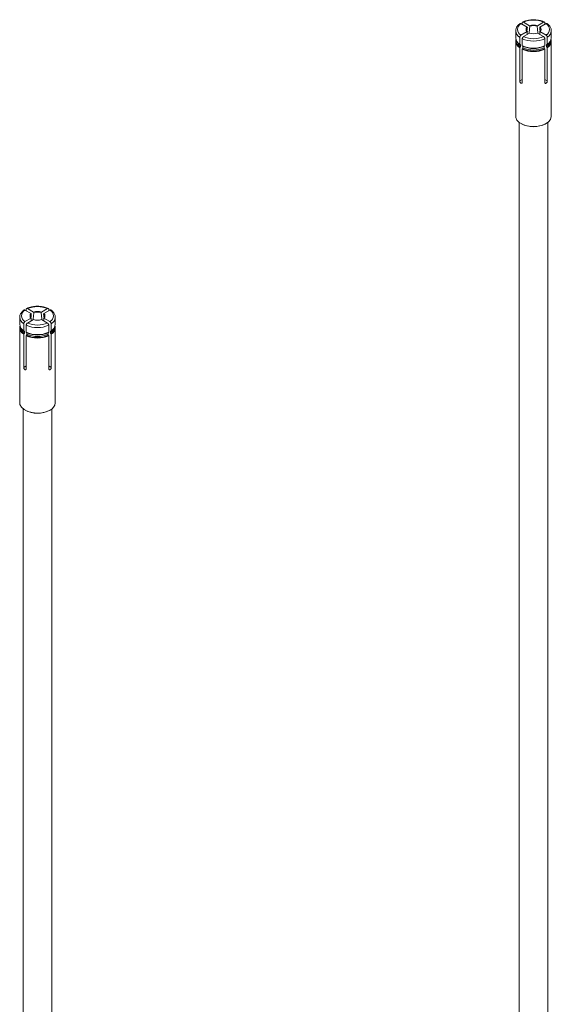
# Model space of a CAD drawing. Header units: millimetres. Extents: x -19 to 923, y -1327 to -155.
# Tile 2 of 5: x 122 to 271, y -1033 to -756. Entities that reach past the tile are written whole.
import ezdxf

# ---------------------------------------------------------------- set-up
doc = ezdxf.new("R2010")
doc.units = ezdxf.units.MM

msp = doc.modelspace()

# ---------------------------------------------------------------- linework, layer by layer
at = {"color": 7, "linetype": 'Continuous', "lineweight": 15}
for p, q in [((262.39, -757.44), (264.1, -758.42)), ((262.74, -757.64), (262.74, -757.23)), ((263.1, -757.03), (264.81, -758.02)), ((267.01, -758.02), (268.72, -757.03)), ((267.71, -758.42), (269.42, -757.44)), ((269.07, -757.23), (269.07, -757.64)), ((260.91, -759.47), (260.91, -761.43)), ((262.39, -760.68), (264.1, -759.69)), ((263.1, -761.09), (264.81, -760.1)), ((267.01, -760.1), (268.72, -761.09)), ((267.71, -759.69), (269.42, -760.68)), ((270.91, -761.43), (270.91, -759.47)), ((260.91, -762.4), (260.91, -783.47)), ((262.09, -763.31), (261.83, -763.1)), ((262.04, -763.26), (262.04, -761.29)), ((262.74, -761.7), (262.74, -763.67)), ((269.07, -763.67), (269.07, -761.7)), ((269.99, -763.1), (269.72, -763.31)), ((269.78, -761.29), (269.78, -763.26)), ((270.91, -783.47), (270.91, -762.4)), ((262.04, -773.54), (262.04, -764.22)), ((262.23, -763.42), (262.23, -763.83)), ((262.74, -764.63), (262.74, -773.95)), ((262.94, -764.24), (262.94, -763.83)), ((268.88, -763.83), (268.88, -764.24)), ((269.07, -773.95), (269.07, -764.63)), ((269.58, -763.42), (269.73, -763.31)), ((269.58, -763.83), (269.58, -763.42)), ((269.78, -764.22), (269.78, -773.54)), ((261.91, -785.2), (261.91, -1083.22)), ((269.91, -1083.22), (269.91, -785.2)), ((123.39, -838.09), (123.39, -837.68)), ((123.75, -837.47), (125.46, -838.46)), ((129.36, -837.47), (127.65, -838.46)), ((129.72, -837.68), (129.72, -838.09)), ((121.55, -839.91), (121.55, -841.88)), ((123.04, -837.88), (124.75, -838.87)), ((124.75, -840.14), (123.04, -841.13)), ((125.46, -840.55), (123.75, -841.53)), ((127.65, -840.55), (129.36, -841.53)), ((130.07, -837.88), (128.36, -838.87)), ((128.36, -840.14), (130.07, -841.13)), ((131.55, -841.88), (131.55, -839.91)), ((121.55, -842.85), (121.55, -863.92)), ((122.68, -843.71), (122.68, -841.74)), ((123.39, -842.15), (123.39, -844.11)), ((129.72, -844.11), (129.72, -842.15)), ((130.43, -841.74), (130.43, -843.71)), ((131.55, -863.92), (131.55, -842.85)), ((122.74, -843.75), (122.48, -843.55)), ((122.68, -853.99), (122.68, -844.67)), ((122.88, -843.87), (122.88, -844.28)), ((123.39, -845.08), (123.39, -854.4)), ((123.59, -844.69), (123.59, -844.28)), ((129.52, -844.28), (129.52, -844.69)), ((129.72, -854.4), (129.72, -845.08)), ((130.23, -843.87), (130.38, -843.76)), ((130.23, -844.28), (130.23, -843.87)), ((130.63, -843.55), (130.37, -843.75)), ((130.43, -844.67), (130.43, -853.99)), ((122.55, -865.65), (122.55, -1163.67)), ((130.55, -1163.67), (130.55, -865.65))]:
    msp.add_line(p, q, dxfattribs=at)
at = {"color": 8, "linetype": 'Continuous', "lineweight": 15}
for p, q in [((262.04, -773.54), (262.74, -773.13)), ((269.07, -773.13), (269.78, -773.54)), ((123.39, -853.58), (122.68, -853.99)), ((129.72, -853.58), (130.43, -853.99))]:
    msp.add_line(p, q, dxfattribs=at)
at = {"color": 7, "linetype": 'Continuous', "lineweight": 15, "flags": 128}
for points in [[(260.91, -783.47), (260.93, -783.77), (261.26, -784.53), (261.92, -785.22), (262.89, -785.77), (264.07, -786.16), (265.4, -786.34), (266.76, -786.32), (268.06, -786.08), (269.19, -785.65), (270.09, -785.05), (270.67, -784.34), (270.91, -783.57), (270.91, -783.47)], [(121.55, -863.92), (121.63, -864.41), (122.04, -865.16), (122.79, -865.82), (123.81, -866.33), (125.04, -866.67), (126.38, -866.8), (127.74, -866.72), (129.01, -866.43), (130.09, -865.96)]]:
    msp.add_lwpolyline(points, dxfattribs=at)
at = {"color": 7, "linetype": 'Continuous', "lineweight": 15}
for centre, radius, start, end in [((263.29, -759.06), 1.85, 119.0303, 240.9701), ((265.91, -763.59), 7.14, 66.8255, 113.1745), ((268.52, -759.06), 1.85, 299.0292, 60.9701), ((264.62, -759.06), 0.817, 129.1863, 230.8137), ((264.75, -759.2), 0.859, 131.8946, 171.0027), ((265.91, -761.29), 3.45, 71.4694, 108.5309), ((265.91, -756.83), 3.45, 251.4697, 288.5303), ((265.91, -761.28), 3.3, 71.8984, 108.1019), ((267.07, -759.2), 0.859, 8.9968, 48.1047), ((267.2, -759.06), 0.817, 309.1867, 50.8124), ((263.23, -761.26), 2.32, 184.1926, 239.2273), ((263.05, -762.36), 2.12, 167.7593, 241.4587), ((263.17, -762.23), 2.16, 174.3391, 240.2392), ((263.45, -761.88), 2.3, 193.6419, 238.1314), ((265.91, -754.45), 7.91, 246.4099, 293.5901), ((265.91, -754.53), 7.14, 246.825, 293.1751), ((268.37, -761.88), 2.3, 301.8707, 346.3558), ((268.7, -762.26), 2.12, 298.9933, 6.4271), ((268.59, -761.26), 2.32, 300.7733, 355.8072), ((268.72, -762.34), 2.16, 299.3353, 11.4463), ((265.91, -756.42), 7.91, 246.4099, 293.5901), ((265.91, -757.39), 7.91, 246.4099, 293.5901), ((265.91, -756.58), 7.79, 246.4693, 293.5308), ((265.91, -757.38), 7.79, 246.4693, 293.5308), ((265.91, -756.96), 7.48, 246.6275, 293.3725), ((265.91, -757.37), 7.48, 246.6275, 293.3725), ((265.91, -779.03), 7.38, 241.7006, 298.2995), ((126.55, -844.04), 7.14, 66.8252, 113.1745), ((123.94, -839.5), 1.85, 119.0305, 240.9702), ((125.27, -839.5), 0.817, 129.1863, 230.8137), ((125.4, -839.64), 0.859, 131.8937, 171.0049), ((126.55, -841.73), 3.45, 71.4693, 108.5307), ((126.55, -837.27), 3.45, 251.4697, 288.5303), ((126.55, -841.73), 3.3, 71.8981, 108.1019), ((127.71, -839.64), 0.859, 8.9951, 48.1063), ((127.84, -839.5), 0.817, 309.1873, 50.8127), ((129.17, -839.5), 1.85, 299.0293, 60.9707), ((123.87, -841.71), 2.32, 184.193, 239.2262), ((123.7, -842.81), 2.12, 167.7606, 241.4574), ((123.81, -842.68), 2.16, 174.3393, 240.2397), ((124.09, -842.33), 2.3, 193.643, 238.1302), ((126.55, -834.9), 7.91, 246.4102, 293.5898), ((126.55, -834.97), 7.14, 246.8249, 293.1751), ((129.02, -842.33), 2.3, 301.8698, 346.357), ((129.34, -842.71), 2.12, 298.9924, 6.4287), ((129.24, -841.71), 2.32, 300.7742, 355.8066), ((129.37, -842.79), 2.16, 299.3358, 11.4461), ((126.55, -836.87), 7.91, 246.4102, 293.5898), ((126.55, -837.83), 7.91, 246.4102, 293.5898), ((126.55, -837.02), 7.79, 246.4691, 293.5309), ((126.55, -837.83), 7.79, 246.4691, 293.5309), ((126.55, -837.41), 7.48, 246.6277, 293.3723), ((126.55, -837.82), 7.48, 246.6277, 293.3723), ((129.07, -863.68), 2.49, 294.0632, 354.6173), ((126.56, -859.46), 7.4, 241.7691, 297.8895)]:
    msp.add_arc(centre, radius, start, end, dxfattribs=at)
at = {"color": 8, "linetype": 'Continuous', "lineweight": 15}
for centre, radius, start, end in [((263.13, -759.36), 2.22, 181.6731, 240.5496), ((268.58, -759.28), 2.34, 300.8641, 354.5275), ((123.78, -839.8), 2.22, 181.6782, 240.5445), ((129.23, -839.73), 2.34, 300.865, 354.5269)]:
    msp.add_arc(centre, radius, start, end, dxfattribs=at)
at = {"color": 7, "linetype": 'Continuous', "lineweight": 15}
for points, knots in [([(262.16, -757.39), (262.02, -757.5), (261.6, -757.82), (261.15, -758.42), (260.9, -759.02), (260.93, -759.34), (260.94, -759.41)], [0, 0, 0, 0, 0.2005955, 0.579755, 0.909525, 1, 1, 1, 1]), ([(262.13, -757.42), (262.15, -757.41), (262.2, -757.38), (262.3, -757.39), (262.37, -757.42), (262.39, -757.44)], [0, 0, 0, 0, 0.327187, 0.728738, 1, 1, 1, 1]), ([(263.1, -757.03), (263.06, -757.01), (262.98, -756.97), (262.87, -756.98), (262.79, -757.04), (262.75, -757.13), (262.75, -757.2), (262.74, -757.23)], [0, 0, 0, 0, 0.216229, 0.432549, 0.648079, 0.862526, 1, 1, 1, 1]), ([(266.25, -756.39), (266.19, -756.38), (265.71, -756.33), (264.79, -756.42), (263.69, -756.64), (263.08, -756.9), (262.82, -757.02)], [0, 0, 0, 0, 0.055361, 0.397169, 0.739928, 1, 1, 1, 1]), ([(269, -757.02), (268.82, -756.94), (268.3, -756.71), (267.37, -756.46), (266.6, -756.41), (266.25, -756.39)], [0, 0, 0, 0, 0.223892, 0.646474, 1, 1, 1, 1]), ([(269.07, -757.23), (269.07, -757.19), (269.06, -757.1), (269, -757.01), (268.91, -756.97), (268.81, -756.98), (268.74, -757.01), (268.72, -757.03)], [0, 0, 0, 0, 0.213262, 0.426497, 0.64019, 0.854933, 1, 1, 1, 1]), ([(269.42, -757.44), (269.46, -757.42), (269.54, -757.38), (269.64, -757.38), (269.67, -757.41), (269.69, -757.42)], [0, 0, 0, 0, 0.403503, 0.807109, 1, 1, 1, 1]), ([(270.88, -759.52), (270.88, -759.32), (270.88, -758.85), (270.51, -758.16), (270.05, -757.68), (269.72, -757.44), (269.65, -757.39)], [0, 0, 0, 0, 0.2487696, 0.5763429, 0.9112009, 1, 1, 1, 1]), ([(264.07, -759.6), (264.1, -759.33), (264.13, -758.98), (264.17, -758.63), (264.18, -758.56)], [0, 0, 0, 0, 0.773097, 1, 1, 1, 1]), ([(264.1, -758.42), (264.11, -758.43), (264.13, -758.44), (264.15, -758.47), (264.17, -758.5), (264.18, -758.53), (264.18, -758.55), (264.18, -758.56)], [0, 0, 0, 0, 0.209257, 0.418517, 0.624988, 0.825441, 1, 1, 1, 1]), ([(264.18, -759.74), (264.18, -759.73), (264.18, -759.71), (264.17, -759.69), (264.15, -759.68), (264.13, -759.68), (264.11, -759.69), (264.1, -759.69)], [0, 0, 0, 0, 0.193388, 0.386342, 0.581307, 0.781705, 1, 1, 1, 1]), ([(264.18, -759.74), (264.17, -759.86), (264.14, -760.12), (264.12, -760.37), (264.11, -760.5)], [0, 0, 0, 0, 0.481352, 1, 1, 1, 1]), ([(264.88, -758.15), (264.88, -758.23), (264.81, -758.9), (264.74, -759.58), (264.68, -760.17)], [0, 0, 0, 0, 0.116791, 1, 1, 1, 1]), ([(264.88, -758.15), (264.88, -758.14), (264.88, -758.12), (264.87, -758.09), (264.86, -758.06), (264.84, -758.03), (264.82, -758.02), (264.81, -758.02)], [0, 0, 0, 0, 0.193384, 0.386367, 0.581327, 0.781797, 1, 1, 1, 1]), ([(267.01, -758.02), (267, -758.02), (266.98, -758.03), (266.96, -758.06), (266.94, -758.09), (266.93, -758.12), (266.93, -758.14), (266.93, -758.15)], [0, 0, 0, 0, 0.2092512, 0.4185066, 0.6250295, 0.8254455, 1, 1, 1, 1]), ([(267.13, -760.17), (267.07, -759.58), (267.01, -758.9), (266.94, -758.23), (266.93, -758.15)], [0, 0, 0, 0, 0.8777733, 1, 1, 1, 1]), ([(267.64, -758.56), (267.64, -758.55), (267.64, -758.53), (267.65, -758.5), (267.66, -758.47), (267.69, -758.44), (267.7, -758.43), (267.71, -758.42)], [0, 0, 0, 0, 0.193377, 0.38632, 0.581332, 0.781718, 1, 1, 1, 1]), ([(267.64, -758.56), (267.65, -758.64), (267.68, -758.98), (267.71, -759.32), (267.74, -759.57)], [0, 0, 0, 0, 0.2437087, 1, 1, 1, 1]), ([(267.71, -759.69), (267.7, -759.69), (267.69, -759.68), (267.66, -759.68), (267.65, -759.69), (267.64, -759.71), (267.64, -759.73), (267.64, -759.74)], [0, 0, 0, 0, 0.209246, 0.418496, 0.625071, 0.82545, 1, 1, 1, 1]), ([(267.71, -760.5), (267.69, -760.34), (267.67, -760.08), (267.65, -759.83), (267.64, -759.74)], [0, 0, 0, 0, 0.655838, 1, 1, 1, 1]), ([(262.39, -760.68), (262.35, -760.71), (262.27, -760.76), (262.17, -760.89), (262.08, -761.05), (262.04, -761.18), (262.04, -761.26), (262.04, -761.29)], [0, 0, 0, 0, 0.216243, 0.432542, 0.648094, 0.862529, 1, 1, 1, 1]), ([(262.74, -761.7), (262.75, -761.65), (262.76, -761.56), (262.82, -761.4), (262.91, -761.26), (263.01, -761.15), (263.07, -761.1), (263.1, -761.09)], [0, 0, 0, 0, 0.21326, 0.426501, 0.640192, 0.854916, 1, 1, 1, 1]), ([(268.72, -761.09), (268.76, -761.11), (268.84, -761.17), (268.94, -761.3), (269.02, -761.45), (269.07, -761.59), (269.07, -761.67), (269.07, -761.7)], [0, 0, 0, 0, 0.21626, 0.43254, 0.64809, 0.86253, 1, 1, 1, 1]), ([(269.78, -761.29), (269.78, -761.24), (269.77, -761.15), (269.71, -760.99), (269.62, -760.85), (269.52, -760.74), (269.45, -760.7), (269.42, -760.68)], [0, 0, 0, 0, 0.213257, 0.426495, 0.640197, 0.854899, 1, 1, 1, 1]), ([(269.58, -760.41), (269.59, -760.42), (269.59, -760.45), (269.6, -760.49), (269.63, -760.52), (269.68, -760.54), (269.71, -760.53), (269.72, -760.52)], [0, 0, 0, 0, 0.179434, 0.331997, 0.5805, 0.828965, 1, 1, 1, 1]), ([(262.04, -763.26), (262.04, -763.27), (262.04, -763.28), (262.05, -763.3), (262.07, -763.31), (262.08, -763.31), (262.09, -763.31)], [0, 0, 0, 0, 0.24785, 0.495007, 0.743154, 1, 1, 1, 1]), ([(262.09, -764.11), (262.09, -764.12), (262.07, -764.13), (262.05, -764.16), (262.04, -764.2), (262.04, -764.22), (262.04, -764.22)], [0, 0, 0, 0, 0.2500861, 0.5001509, 0.7494119, 1, 1, 1, 1]), ([(262.09, -763.31), (262.1, -763.3), (262.11, -763.3), (262.15, -763.3), (262.19, -763.31), (262.22, -763.35), (262.23, -763.39), (262.23, -763.42), (262.23, -763.42)], [0, 0, 0, 0, 0.055866, 0.214637, 0.463535, 0.71258, 0.960686, 1, 1, 1, 1]), ([(262.23, -763.83), (262.23, -763.85), (262.23, -763.88), (262.21, -763.95), (262.18, -764.01), (262.14, -764.07), (262.11, -764.1), (262.09, -764.11)], [0, 0, 0, 0, 0.137853, 0.384683, 0.631913, 0.785859, 1, 1, 1, 1]), ([(262.8, -763.71), (262.79, -763.72), (262.78, -763.72), (262.76, -763.71), (262.75, -763.69), (262.74, -763.68), (262.74, -763.67)], [0, 0, 0, 0, 0.2500861, 0.5001509, 0.7494119, 1, 1, 1, 1]), ([(262.74, -764.63), (262.74, -764.62), (262.75, -764.6), (262.76, -764.57), (262.78, -764.54), (262.79, -764.53), (262.8, -764.52)], [0, 0, 0, 0, 0.24785, 0.495007, 0.743154, 1, 1, 1, 1]), ([(262.8, -764.52), (262.8, -764.52), (262.82, -764.5), (262.86, -764.47), (262.9, -764.4), (262.93, -764.33), (262.94, -764.27), (262.94, -764.24), (262.94, -764.24)], [0, 0, 0, 0, 0.055866, 0.214637, 0.463535, 0.71258, 0.960686, 1, 1, 1, 1]), ([(262.94, -763.83), (262.94, -763.82), (262.94, -763.79), (262.93, -763.77), (262.92, -763.76)], [0, 0, 0, 0, 0.461691, 1, 1, 1, 1]), ([(268.9, -763.75), (268.9, -763.75), (268.89, -763.77), (268.88, -763.8), (268.88, -763.83), (268.88, -763.83)], [0, 0, 0, 0, 0.07324, 0.763717, 1, 1, 1, 1]), ([(268.88, -764.24), (268.88, -764.26), (268.88, -764.29), (268.9, -764.35), (268.93, -764.42), (268.97, -764.48), (269, -764.51), (269.02, -764.52)], [0, 0, 0, 0, 0.179426, 0.332002, 0.580476, 0.829009, 1, 1, 1, 1]), ([(269.07, -763.67), (269.07, -763.68), (269.07, -763.69), (269.06, -763.71), (269.04, -763.72), (269.02, -763.72), (269.02, -763.71)], [0, 0, 0, 0, 0.2478244, 0.4949564, 0.7430784, 1, 1, 1, 1]), ([(269.02, -764.52), (269.02, -764.53), (269.04, -764.54), (269.06, -764.57), (269.07, -764.6), (269.07, -764.62), (269.07, -764.63)], [0, 0, 0, 0, 0.250065, 0.500192, 0.749433, 1, 1, 1, 1]), ([(269.58, -763.42), (269.59, -763.41), (269.59, -763.38), (269.6, -763.34), (269.63, -763.31), (269.68, -763.29), (269.71, -763.3), (269.72, -763.31)], [0, 0, 0, 0, 0.179426, 0.332002, 0.580476, 0.829009, 1, 1, 1, 1]), ([(269.72, -764.11), (269.72, -764.11), (269.7, -764.1), (269.66, -764.05), (269.62, -763.99), (269.6, -763.92), (269.59, -763.87), (269.58, -763.84), (269.58, -763.83)], [0, 0, 0, 0, 0.009835, 0.260638, 0.510936, 0.668344, 0.915442, 1, 1, 1, 1]), ([(269.72, -763.31), (269.73, -763.31), (269.75, -763.31), (269.76, -763.3), (269.78, -763.28), (269.78, -763.27), (269.78, -763.26)], [0, 0, 0, 0, 0.250065, 0.500192, 0.749433, 1, 1, 1, 1]), ([(269.78, -764.22), (269.78, -764.22), (269.78, -764.2), (269.77, -764.16), (269.75, -764.14), (269.73, -764.12), (269.72, -764.11)], [0, 0, 0, 0, 0.2478244, 0.4949564, 0.7430784, 1, 1, 1, 1]), ([(262.74, -773.95), (262.74, -773.99), (262.73, -774.08), (262.66, -774.17), (262.57, -774.21), (262.45, -774.21), (262.33, -774.14), (262.22, -774.04), (262.13, -773.9), (262.06, -773.74), (262.04, -773.62), (262.04, -773.56), (262.04, -773.54)], [0, 0, 0, 0, 0.107015, 0.213987, 0.321333, 0.428872, 0.536068, 0.642887, 0.749877, 0.857346, 0.964821, 1, 1, 1, 1]), ([(269.78, -773.54), (269.78, -773.57), (269.77, -773.65), (269.74, -773.79), (269.66, -773.95), (269.56, -774.08), (269.44, -774.17), (269.32, -774.22), (269.21, -774.21), (269.13, -774.14), (269.08, -774.05), (269.07, -773.98), (269.07, -773.95)], [0, 0, 0, 0, 0.072145, 0.178921, 0.286078, 0.393599, 0.500918, 0.60778, 0.714634, 0.821933, 0.929447, 1, 1, 1, 1]), ([(123.75, -837.47), (123.71, -837.46), (123.63, -837.42), (123.52, -837.43), (123.44, -837.49), (123.4, -837.58), (123.39, -837.65), (123.39, -837.68)], [0, 0, 0, 0, 0.216229, 0.432549, 0.648079, 0.862526, 1, 1, 1, 1]), ([(126.9, -836.83), (126.83, -836.83), (126.35, -836.78), (125.44, -836.87), (124.33, -837.09), (123.72, -837.35), (123.46, -837.46)], [0, 0, 0, 0, 0.055361, 0.397174, 0.739935, 1, 1, 1, 1]), ([(129.65, -837.46), (129.47, -837.38), (128.94, -837.16), (128.02, -836.91), (127.25, -836.86), (126.9, -836.83)], [0, 0, 0, 0, 0.223893, 0.646473, 1, 1, 1, 1]), ([(129.72, -837.68), (129.72, -837.63), (129.71, -837.55), (129.65, -837.46), (129.56, -837.42), (129.46, -837.43), (129.39, -837.46), (129.36, -837.47)], [0, 0, 0, 0, 0.213257, 0.426495, 0.640197, 0.854899, 1, 1, 1, 1]), ([(122.81, -837.84), (122.66, -837.95), (122.25, -838.27), (121.8, -838.87), (121.54, -839.47), (121.58, -839.79), (121.59, -839.86)], [0, 0, 0, 0, 0.200596, 0.579755, 0.909522, 1, 1, 1, 1]), ([(122.78, -837.87), (122.8, -837.86), (122.85, -837.83), (122.95, -837.84), (123.01, -837.87), (123.04, -837.88)], [0, 0, 0, 0, 0.327187, 0.728738, 1, 1, 1, 1]), ([(124.72, -840.04), (124.74, -839.81), (124.78, -839.46), (124.81, -839.11), (124.82, -839)], [0, 0, 0, 0, 0.682648, 1, 1, 1, 1]), ([(124.75, -838.87), (124.76, -838.88), (124.78, -838.89), (124.8, -838.92), (124.81, -838.95), (124.82, -838.98), (124.82, -839), (124.82, -839)], [0, 0, 0, 0, 0.209257, 0.418517, 0.624988, 0.825441, 1, 1, 1, 1]), ([(124.82, -840.19), (124.82, -840.18), (124.82, -840.16), (124.81, -840.14), (124.8, -840.13), (124.78, -840.13), (124.76, -840.13), (124.75, -840.14)], [0, 0, 0, 0, 0.19338, 0.38636, 0.581316, 0.781628, 1, 1, 1, 1]), ([(124.82, -840.19), (124.82, -840.27), (124.79, -840.53), (124.77, -840.78), (124.76, -840.95)], [0, 0, 0, 0, 0.344162, 1, 1, 1, 1]), ([(125.53, -838.59), (125.52, -838.71), (125.45, -839.38), (125.39, -840.05), (125.33, -840.62)], [0, 0, 0, 0, 0.163348, 1, 1, 1, 1]), ([(125.53, -838.59), (125.53, -838.59), (125.53, -838.57), (125.52, -838.54), (125.51, -838.51), (125.48, -838.48), (125.47, -838.47), (125.46, -838.46)], [0, 0, 0, 0, 0.193384, 0.386367, 0.581327, 0.781797, 1, 1, 1, 1]), ([(127.65, -838.46), (127.64, -838.47), (127.63, -838.48), (127.6, -838.51), (127.59, -838.54), (127.58, -838.57), (127.58, -838.59), (127.58, -838.59)], [0, 0, 0, 0, 0.209246, 0.418496, 0.625071, 0.82545, 1, 1, 1, 1]), ([(127.78, -840.62), (127.72, -840.02), (127.65, -839.35), (127.59, -838.67), (127.58, -838.59)], [0, 0, 0, 0, 0.883209, 1, 1, 1, 1]), ([(128.29, -839), (128.29, -838.99), (128.29, -838.98), (128.3, -838.95), (128.31, -838.92), (128.33, -838.89), (128.35, -838.88), (128.36, -838.87)], [0, 0, 0, 0, 0.19338, 0.38636, 0.581316, 0.781628, 1, 1, 1, 1]), ([(128.29, -839), (128.29, -839.08), (128.33, -839.42), (128.36, -839.76), (128.39, -840.02)], [0, 0, 0, 0, 0.232871, 1, 1, 1, 1]), ([(128.36, -840.14), (128.35, -840.13), (128.33, -840.13), (128.31, -840.13), (128.29, -840.14), (128.29, -840.16), (128.29, -840.18), (128.29, -840.19)], [0, 0, 0, 0, 0.209246, 0.418496, 0.625071, 0.82545, 1, 1, 1, 1]), ([(128.35, -840.95), (128.34, -840.79), (128.32, -840.53), (128.29, -840.28), (128.29, -840.19)], [0, 0, 0, 0, 0.63982, 1, 1, 1, 1]), ([(130.07, -837.88), (130.11, -837.86), (130.19, -837.83), (130.28, -837.83), (130.32, -837.86), (130.33, -837.87)], [0, 0, 0, 0, 0.40353, 0.80716, 1, 1, 1, 1]), ([(131.52, -839.96), (131.52, -839.76), (131.52, -839.3), (131.15, -838.61), (130.69, -838.13), (130.37, -837.89), (130.3, -837.84)], [0, 0, 0, 0, 0.248768, 0.57634, 0.911201, 1, 1, 1, 1]), ([(123.04, -841.13), (123, -841.15), (122.92, -841.21), (122.81, -841.34), (122.73, -841.49), (122.69, -841.63), (122.68, -841.71), (122.68, -841.74)], [0, 0, 0, 0, 0.216258, 0.43257, 0.648093, 0.862531, 1, 1, 1, 1]), ([(123.39, -842.15), (123.39, -842.1), (123.4, -842), (123.46, -841.85), (123.55, -841.7), (123.65, -841.59), (123.72, -841.55), (123.75, -841.53)], [0, 0, 0, 0, 0.213257, 0.426495, 0.640197, 0.854899, 1, 1, 1, 1]), ([(129.36, -841.53), (129.4, -841.56), (129.48, -841.62), (129.59, -841.75), (129.67, -841.9), (129.71, -842.04), (129.72, -842.12), (129.72, -842.15)], [0, 0, 0, 0, 0.21626, 0.43254, 0.64809, 0.86253, 1, 1, 1, 1]), ([(130.43, -841.74), (130.42, -841.69), (130.41, -841.6), (130.35, -841.44), (130.26, -841.29), (130.16, -841.19), (130.1, -841.14), (130.07, -841.13)], [0, 0, 0, 0, 0.213257, 0.426495, 0.640197, 0.854899, 1, 1, 1, 1]), ([(122.68, -843.71), (122.68, -843.71), (122.69, -843.73), (122.7, -843.75), (122.72, -843.76), (122.73, -843.75), (122.74, -843.75)], [0, 0, 0, 0, 0.2478244, 0.4949564, 0.7430784, 1, 1, 1, 1]), ([(122.74, -844.56), (122.73, -844.57), (122.72, -844.58), (122.7, -844.61), (122.69, -844.64), (122.68, -844.66), (122.68, -844.67)], [0, 0, 0, 0, 0.250065, 0.500192, 0.749433, 1, 1, 1, 1]), ([(122.74, -843.75), (122.74, -843.75), (122.76, -843.75), (122.8, -843.74), (122.84, -843.76), (122.87, -843.8), (122.88, -843.83), (122.88, -843.86), (122.88, -843.87)], [0, 0, 0, 0, 0.0098353, 0.2605605, 0.5109278, 0.6683392, 0.9154411, 1, 1, 1, 1]), ([(122.88, -844.28), (122.88, -844.3), (122.88, -844.33), (122.86, -844.39), (122.83, -844.46), (122.78, -844.52), (122.75, -844.55), (122.74, -844.56)], [0, 0, 0, 0, 0.1794443, 0.3319959, 0.5805313, 0.8290021, 1, 1, 1, 1]), ([(123.45, -844.16), (123.44, -844.16), (123.42, -844.17), (123.41, -844.16), (123.39, -844.14), (123.39, -844.12), (123.39, -844.11)], [0, 0, 0, 0, 0.250065, 0.500192, 0.749433, 1, 1, 1, 1]), ([(123.39, -845.08), (123.39, -845.07), (123.39, -845.05), (123.41, -845.02), (123.42, -844.99), (123.44, -844.98), (123.45, -844.97)], [0, 0, 0, 0, 0.2478244, 0.4949564, 0.7430784, 1, 1, 1, 1]), ([(123.45, -844.97), (123.45, -844.97), (123.47, -844.95), (123.51, -844.91), (123.55, -844.85), (123.57, -844.78), (123.58, -844.73), (123.59, -844.7), (123.59, -844.69)], [0, 0, 0, 0, 0.0098353, 0.2605605, 0.5109278, 0.6683392, 0.9154411, 1, 1, 1, 1]), ([(123.59, -844.28), (123.59, -844.26), (123.58, -844.24), (123.58, -844.22), (123.57, -844.21)], [0, 0, 0, 0, 0.625187, 1, 1, 1, 1]), ([(129.54, -844.2), (129.54, -844.2), (129.53, -844.21), (129.52, -844.24), (129.52, -844.27), (129.52, -844.28)], [0, 0, 0, 0, 0.07324, 0.763717, 1, 1, 1, 1]), ([(129.52, -844.69), (129.52, -844.71), (129.53, -844.74), (129.54, -844.8), (129.57, -844.86), (129.62, -844.93), (129.65, -844.96), (129.66, -844.97)], [0, 0, 0, 0, 0.179426, 0.332002, 0.580476, 0.829009, 1, 1, 1, 1]), ([(129.72, -844.11), (129.72, -844.12), (129.72, -844.14), (129.7, -844.16), (129.69, -844.17), (129.67, -844.16), (129.66, -844.16)], [0, 0, 0, 0, 0.2478244, 0.4949564, 0.7430784, 1, 1, 1, 1]), ([(129.66, -844.97), (129.67, -844.98), (129.69, -844.99), (129.7, -845.02), (129.72, -845.05), (129.72, -845.07), (129.72, -845.08)], [0, 0, 0, 0, 0.250065, 0.500192, 0.749433, 1, 1, 1, 1]), ([(130.23, -843.87), (130.23, -843.86), (130.23, -843.83), (130.25, -843.78), (130.28, -843.75), (130.32, -843.74), (130.36, -843.75), (130.37, -843.75)], [0, 0, 0, 0, 0.179426, 0.332002, 0.580476, 0.829009, 1, 1, 1, 1]), ([(130.37, -844.56), (130.37, -844.56), (130.35, -844.54), (130.31, -844.5), (130.27, -844.44), (130.24, -844.37), (130.23, -844.32), (130.23, -844.29), (130.23, -844.28)], [0, 0, 0, 0, 0.009835, 0.260638, 0.510936, 0.668344, 0.915442, 1, 1, 1, 1]), ([(130.37, -843.75), (130.38, -843.75), (130.39, -843.76), (130.41, -843.75), (130.42, -843.73), (130.43, -843.71), (130.43, -843.71)], [0, 0, 0, 0, 0.250065, 0.500192, 0.749433, 1, 1, 1, 1]), ([(130.43, -844.67), (130.43, -844.66), (130.42, -844.64), (130.41, -844.61), (130.39, -844.58), (130.38, -844.57), (130.37, -844.56)], [0, 0, 0, 0, 0.2478244, 0.4949564, 0.7430784, 1, 1, 1, 1]), ([(123.39, -854.4), (123.39, -854.43), (123.38, -854.5), (123.34, -854.59), (123.25, -854.65), (123.14, -854.66), (123.02, -854.62), (122.9, -854.52), (122.8, -854.39), (122.73, -854.24), (122.69, -854.1), (122.68, -854.02), (122.68, -853.99)], [0, 0, 0, 0, 0.072146, 0.178925, 0.28607, 0.393606, 0.500916, 0.607778, 0.714632, 0.821937, 0.929447, 1, 1, 1, 1]), ([(130.43, -853.99), (130.42, -854.04), (130.42, -854.13), (130.36, -854.29), (130.28, -854.44), (130.17, -854.56), (130.05, -854.64), (129.93, -854.66), (129.83, -854.64), (129.75, -854.56), (129.72, -854.47), (129.72, -854.41), (129.72, -854.4)], [0, 0, 0, 0, 0.107015, 0.213987, 0.321334, 0.428872, 0.536068, 0.642887, 0.749877, 0.857346, 0.964821, 1, 1, 1, 1])]:
    msp.add_open_spline(points, degree=3, knots=knots, dxfattribs=at)

doc.saveas('drawing.dxf')
